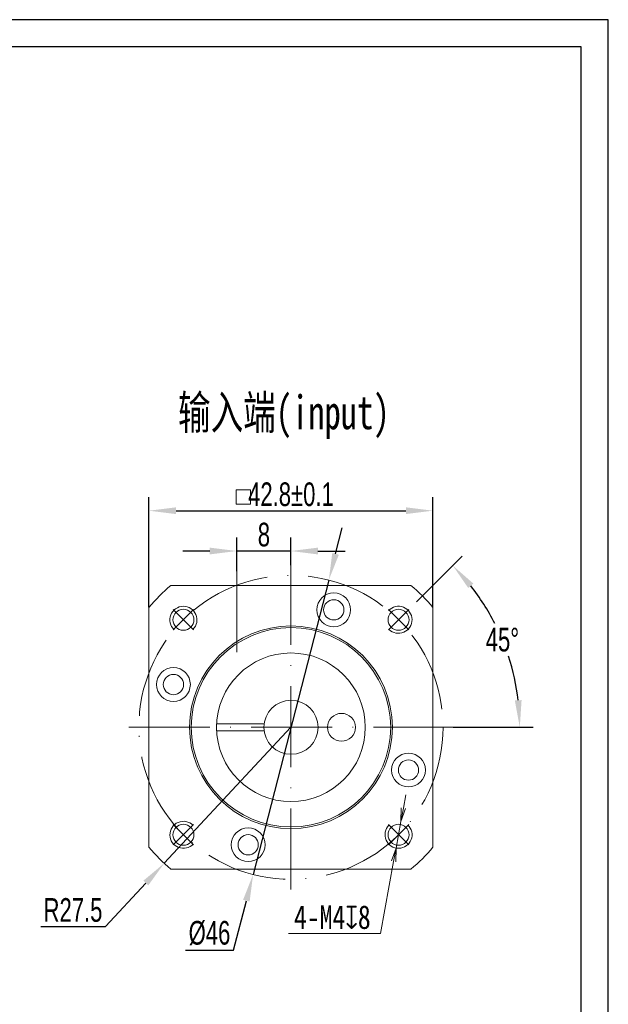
# Model space of a CAD drawing. Header units: millimetres. Extents: x 2090 to 2429, y 90 to 328.
# Tile 4 of 4: x 2342 to 2429, y 183 to 328. Entities that reach past the tile are written whole.
import ezdxf

# ---------------------------------------------------------------- set-up
doc = ezdxf.new("R2010")
doc.units = ezdxf.units.MM
doc.linetypes.add('ACAD_ISO10W100', pattern=[18, 12, -3, 0, -3])
doc.layers.add('7标注层', color=4, linetype='Continuous')
doc.layers.add('图框_外框线', color=7, linetype='Continuous')
for name, color, linetype, lineweight in [('中心线层', 7, 'ACAD_ISO10W100', 20), ('尺寸线层', 3, 'Continuous', 18), ('细实线层', 7, 'Continuous', 18)]:
    doc.layers.add(name, color=color, linetype=linetype, lineweight=lineweight)
doc.styles.add('PC_TEXTSTYLE', font='ISOCP.SHX', dxfattribs={"width": 0.707, "bigfont": 'GBCBIG.SHX'})
doc.styles.add('宋体', font='txt', dxfattribs={"width": 0.8})
doc.styles.add('标准', font='arial.ttf', dxfattribs={"width": 0.667})
doc.dimstyles.new('标准', dxfattribs={"dimtxt": 3.5, "dimasz": 4, "dimexe": 2, "dimexo": 0, "dimtad": 1, "dimdsep": 46, "dimtxsty": '标准', "dimblk": '_CAXARROW', "dimcen": 0, "dimdle": 6, "dimazin": 2, "dimtfac": 0.707107, "dimtdec": 3, "dimtmove": 2, "dimatfit": 3, "dimfxl": 1, "dimfrac": 2, "dimtolj": 1, "dimtzin": 0, "dimarcsym": 1})
doc.dimstyles.new('螺孔(M8-7H)', dxfattribs={"dimtxt": 3.5, "dimasz": 2, "dimexe": 1.25, "dimexo": 3, "dimtad": 1, "dimtoh": 1, "dimdec": 4, "dimdsep": 46, "dimtxsty": '宋体', "dimblk": 'OPEN', "dimcen": 3, "dimclrd": 3, "dimclre": 3, "dimclrt": 2, "dimadec": 0, "dimazin": 0, "dimtm": 1e-09, "dimtfac": 1, "dimtdec": 4, "dimtmove": 0, "dimatfit": 3, "dimldrblk": 'OPEN', "dimfxl": 1, "dimtfill": 1, "dimtfillclr": 256, "dimlwd": 9, "dimlwe": 9, "dimarcsym": 0})

# ---------------------------------------------------------------- blocks, each defined once
blk = doc.blocks.new('_CAXARROW')
blk.add_hatch(color=0).paths.add_polyline_path([(0, 0), (-1, 0.125), (-1, -0.125)], flags=0)
blk = doc.blocks.new('*D35')
at = {"layer": 'Defpoints', "color": 0}
for p in [(2400.39, 242.3), (2395.8, 237.71), (2357.83, 223.74), (2405.83, 223.74)]:
    blk.add_point(p, dxfattribs=at)
at = {"layer": '尺寸线层', "color": 0, "linetype": 'Continuous', "lineweight": -2}
for p, q in [((2400.39, 242.3), (2407.18, 249.09)), ((2405.83, 223.74), (2417.68, 223.74))]:
    blk.add_line(p, q, dxfattribs=at)
for start, end in [(26.9829, 38.2258), (6.7742, 18.1583)]:
    blk.add_arc((2381.83, 223.74), 33.85, start, end, dxfattribs=at)
at = {"layer": '尺寸线层', "color": 0, "lineweight": -2, "xscale": 4, "yscale": 4, "zscale": 4}
for p, rotation in [((2405.77, 247.68), 131.6129178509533), ((2415.68, 223.74), 273.3870821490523)]:
    blk.add_blockref('_CAXARROW', p, dxfattribs=dict(at, rotation=rotation))
at = {"layer": '尺寸线层', "color": 0, "insert": (2413.11, 236.69), "char_height": 3.5, "attachment_point": 5, "style": '标准', "bg_fill": 3, "box_fill_scale": 1.1, "bg_fill_color": 257, "bg_fill_transparency": 0}
blk.add_mtext('\\A1;45%%d', dxfattribs=at)
at = {"layer": 'Defpoints', "color": 0}
blk.add_point((2413.11, 236.69), dxfattribs=at)
blk = doc.blocks.new('*D36')
at = {"layer": 'Defpoints', "color": 0}
for p in [(2381.83, 223.74), (2363.09, 203.62)]:
    blk.add_point(p, dxfattribs=at)
at = {"layer": '尺寸线层', "color": 0, "linetype": 'Continuous', "lineweight": -2}
for p, q in [((2381.83, 223.74), (2363.09, 203.62)), ((2354.38, 194.26), (2360.36, 200.69)), ((2344.81, 194.26), (2354.38, 194.26))]:
    blk.add_line(p, q, dxfattribs=at)
at = {"layer": '尺寸线层', "color": 0, "lineweight": -2, "xscale": 4, "yscale": 4, "zscale": 4, "rotation": 47.0335635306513}
blk.add_blockref('_CAXARROW', (2363.09, 203.62), dxfattribs=at)
at = {"layer": '尺寸线层', "color": 0, "insert": (2349.59, 196.68), "char_height": 3.5, "attachment_point": 5, "style": '标准', "bg_fill": 3, "box_fill_scale": 1.1, "bg_fill_color": 257, "bg_fill_transparency": 0}
blk.add_mtext('\\A1;R27.5', dxfattribs=at)
blk = doc.blocks.new('*D37')
at = {"layer": 'Defpoints', "color": 0}
for p in [(2373.83, 249.83), (2373.83, 246.85), (2381.83, 247.74)]:
    blk.add_point(p, dxfattribs=at)
at = {"layer": '尺寸线层', "color": 0, "linetype": 'Continuous', "lineweight": -2}
for p, q in [((2373.83, 246.85), (2373.83, 251.83)), ((2381.83, 247.74), (2381.83, 251.83)), ((2369.83, 249.83), (2365.83, 249.83)), ((2381.83, 249.83), (2373.83, 249.83)), ((2385.83, 249.83), (2389.83, 249.83))]:
    blk.add_line(p, q, dxfattribs=at)
at = {"layer": '尺寸线层', "color": 0, "lineweight": -2, "xscale": 4, "yscale": 4, "zscale": 4}
blk.add_blockref('_CAXARROW', (2373.83, 249.83), dxfattribs=at)
at = {"layer": '尺寸线层', "color": 0, "lineweight": -2, "xscale": 4, "yscale": 4, "zscale": 4, "rotation": 180}
blk.add_blockref('_CAXARROW', (2381.83, 249.83), dxfattribs=at)
at = {"layer": '尺寸线层', "color": 0, "insert": (2377.83, 252.24), "char_height": 3.5, "attachment_point": 5, "style": '标准', "bg_fill": 3, "box_fill_scale": 1.1, "bg_fill_color": 257, "bg_fill_transparency": 0}
blk.add_mtext('\\A1;8', dxfattribs=at)
blk = doc.blocks.new('*D38')
at = {"layer": 'Defpoints', "color": 0}
for p in [(2402.83, 255.8), (2360.83, 241.5), (2402.83, 241.5)]:
    blk.add_point(p, dxfattribs=at)
at = {"layer": '尺寸线层', "color": 0, "linetype": 'Continuous', "lineweight": -2}
for p, q in [((2360.83, 241.5), (2360.83, 257.8)), ((2402.83, 241.5), (2402.83, 257.8)), ((2364.83, 255.8), (2398.83, 255.8))]:
    blk.add_line(p, q, dxfattribs=at)
at = {"layer": '尺寸线层', "color": 0, "lineweight": -2, "xscale": 4, "yscale": 4, "zscale": 4}
for p, rotation in [((2360.83, 255.8), 180.000075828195), ((2402.83, 255.8), 7.582819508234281e-05)]:
    blk.add_blockref('_CAXARROW', p, dxfattribs=dict(at, rotation=rotation))
at = {"layer": '尺寸线层', "color": 0, "insert": (2381.83, 258.21), "char_height": 3.5, "attachment_point": 5, "rotation": 0.0001, "style": '标准', "bg_fill": 3, "box_fill_scale": 1.1, "bg_fill_color": 257, "bg_fill_transparency": 0}
blk.add_mtext('\\A1;\\A1;42.8{\\H1x;%%P0.1}', dxfattribs=at)
blk = doc.blocks.new('*D39')
at = {"layer": 'Defpoints', "color": 0}
for p in [(2387.43, 245.53), (2376.23, 201.95)]:
    blk.add_point(p, dxfattribs=at)
at = {"layer": '尺寸线层', "color": 0, "linetype": 'Continuous', "lineweight": -2}
for p, q in [((2388.43, 249.41), (2389.42, 253.28)), ((2387.43, 245.53), (2376.23, 201.95)), ((2373.35, 190.75), (2375.23, 198.07)), ((2366.22, 190.75), (2373.35, 190.75))]:
    blk.add_line(p, q, dxfattribs=at)
at = {"layer": '尺寸线层', "color": 0, "lineweight": -2, "xscale": 4, "yscale": 4, "zscale": 4}
for p, rotation in [((2387.43, 245.53), 255.5850312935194), ((2376.23, 201.95), 75.5850312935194)]:
    blk.add_blockref('_CAXARROW', p, dxfattribs=dict(at, rotation=rotation))
at = {"layer": '尺寸线层', "color": 0, "insert": (2369.78, 193.26), "char_height": 3.5, "attachment_point": 5, "style": '标准', "bg_fill": 3, "box_fill_scale": 1.1, "bg_fill_color": 257, "bg_fill_transparency": 0}
blk.add_mtext('\\A1;%%C46', dxfattribs=at)
blk = doc.blocks.new('_Open')
at = {"color": 0, "linetype": 'ByBlock', "lineweight": -2}
for p, q in [((-1, 0.167), (0, 0)), ((-1, -0.167), (0, 0)), ((0, 0), (-1, 0))]:
    blk.add_line(p, q, dxfattribs=at)
blk = doc.blocks.new('*D40')
at = {"color": 3, "lineweight": 9}
for p, q in [((2398.46, 211.77), (2398.82, 213.73)), ((2398.1, 209.8), (2397.38, 205.86)), ((2395.07, 193.2), (2397.02, 203.9)), ((2381.46, 193.2), (2395.07, 193.2))]:
    blk.add_line(p, q, dxfattribs=at)
at = {"layer": 'Defpoints', "color": 0}
for p in [(2398.1, 209.8), (2397.38, 205.86)]:
    blk.add_point(p, dxfattribs=at)
at = {"color": 3, "lineweight": 9, "xscale": 2, "yscale": 2, "zscale": 2}
for p, rotation in [((2398.1, 209.8), 259.666979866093), ((2397.38, 205.86), 79.66697986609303)]:
    blk.add_blockref('_Open', p, dxfattribs=dict(at, rotation=rotation))
at = {"color": 2, "insert": (2387.95, 195.62), "char_height": 3.5, "attachment_point": 5, "style": '宋体', "bg_fill": 3, "box_fill_scale": 1.1, "bg_fill_color": 257, "bg_fill_transparency": 0}
blk.add_mtext('4-M4{\\famgdt|b0|i0|c0|p0;x}{8}', dxfattribs=at)

msp = doc.modelspace()

# ---------------------------------------------------------------- linework, layer by layer
at = {"layer": '中心线层'}
for p, q in [((2373.83142, 246.84743), (2373.83142, 233.36855)), ((2381.83142, 199.74015), (2381.83142, 247.74015)), ((2357.83142, 223.74015), (2405.83142, 223.74015)), ((2399.24393, 209.33285), (2396.23873, 206.32764)), ((2396.23873, 209.33285), (2399.24393, 206.32764))]:
    msp.add_line(p, q, dxfattribs=at)
at = {"layer": '图框_外框线', "color": 3}
msp.add_lwpolyline([(2091.4103, 89.90984), (2428.77071, 89.90984), (2428.77071, 328.47185), (2091.4103, 328.47185)], close=True, dxfattribs=at)
at = {"layer": '图框_外框线', "color": 3, "lineweight": 25}
msp.add_lwpolyline([(2111.49127, 93.92604), (2424.75451, 93.92604), (2424.75451, 324.45565), (2111.49127, 324.45565)], close=True, dxfattribs=at)
at = {"layer": '尺寸线层'}
msp.add_arc((2397.74133, 207.83025), 2, 135, 46.9102132, dxfattribs=at)
at = {"layer": '细实线层'}
for p, q in [((2364.07609, 244.74015), (2399.58671, 244.74015)), ((2360.83142, 205.98481), (2360.83142, 241.49543)), ((2402.83142, 241.49548), (2402.83142, 205.98487)), ((2370.84187, 224.24015), (2377.8628, 224.24015)), ((2370.84187, 223.24015), (2377.8628, 223.24015)), ((2399.58676, 202.74015), (2364.07614, 202.74015))]:
    msp.add_line(p, q, dxfattribs=at)
for centre, radius in [((2388.1588, 241.12446), 2.5), ((2388.1588, 241.12446), 1.5), ((2381.83142, 223.74015), 15), ((2381.83142, 223.74015), 14.75), ((2381.83142, 223.74015), 11), ((2364.44711, 230.06752), 2.5), ((2364.44711, 230.06752), 1.5), ((2381.83142, 223.74015), 4), ((2389.30901, 223.74015), 2.06597), ((2399.21574, 217.41277), 2.5), ((2399.21574, 217.41277), 1.5), ((2375.50405, 206.35583), 2.5), ((2397.74133, 207.83025), 1.55), ((2375.50405, 206.35583), 1.5)]:
    msp.add_circle(centre, radius, dxfattribs=at)
for start, end in [(130.214171, 139.785829), (40.214171, 49.785829), (220.214171, 229.785829), (310.214171, 319.785829)]:
    msp.add_arc((2381.83142, 223.74015), 27.5, start, end, dxfattribs=at)

# ---------------------------------------------------------------- texts
at = {"layer": '7标注层', "color": 0, "insert": (2365.12032, 272.8597), "char_height": 5, "attachment_point": 1, "style": 'PC_TEXTSTYLE'}
msp.add_mtext_dynamic_manual_height_columns('{\\fSimHei|b0|i0|c134|p2;输入端(input)}', width=57.2833166, gutter_width=25, heights=[-6.85393], dxfattribs=at)

# ---------------------------------------------------------------- next in the draw order: dimensions: what is measured, and where the dimension line sits
at = {"layer": '尺寸线层'}
dim = msp.add_angular_dim_2l(base=(2413.10627, 236.69461), line1=((2400.39298, 242.3017), (2395.79678, 237.70551)), line2=((2357.83142, 223.74015), (2405.83142, 223.74015)), dimstyle='标准', override={"dimtad": 0, "dimtih": 1, "dimtoh": 1, "dimsah": 1, "dimtfill": 1, "dimtzin": 0}, dxfattribs=at)
dim.commit()
dim.dimension.update_dxf_attribs({"geometry": '*D35', "text_midpoint": (2413.10627, 236.69461)})

# ---------------------------------------------------------------- next in the draw order: dimensions: what is measured, and where the dimension line sits
dim = msp.add_linear_dim(base=(2373.83142, 249.83138), p1=(2381.83142, 247.74015), p2=(2373.83142, 246.84743), dimstyle='标准', override={"dimsah": 1, "dimtfill": 1, "dimtzin": 0}, dxfattribs=at)
dim.commit()
dim.dimension.update_dxf_attribs({"geometry": '*D37', "text_midpoint": (2377.83142, 252.24339)})
dim = msp.add_radius_dim(center=(2381.83142, 223.74015), mpoint=(2363.08825, 203.61694), dimstyle='标准', override={"dimtoh": 1, "dimpost": 'R<>', "dimsah": 1, "dimtmove": 1, "dimtfill": 1, "dimtzin": 0}, dxfattribs=at)
dim.commit()
dim.dimension.update_dxf_attribs({"geometry": '*D36', "text_midpoint": (2354.37586, 194.26306), "dimtype": 164})

# ---------------------------------------------------------------- next in the draw order: dimensions: what is measured, and where the dimension line sits
dim = msp.add_linear_dim(base=(2402.83141, 255.80241), p1=(2360.83142, 241.49543), p2=(2402.83142, 241.49548), angle=0.0000758, text='\\A1;42.8{\\H1x;%%P0.1}', dimstyle='标准', override={"dimsah": 1, "dimtfac": 1, "dimtfill": 1, "dimtzin": 0}, dxfattribs=at)
dim.commit()
dim.dimension.update_dxf_attribs({"geometry": '*D38', "text_midpoint": (2381.8314, 258.21439)})

# ---------------------------------------------------------------- next in the draw order: linework, layer by layer
at = {"layer": '中心线层'}
for p, q in [((2396.23873, 241.15265), (2399.24393, 238.14745)), ((2396.23873, 238.14745), (2399.24393, 241.15265))]:
    msp.add_line(p, q, dxfattribs=at)
at = {"layer": '尺寸线层'}
msp.add_lwpolyline([(2373.70745, 258.90612), (2373.70745, 256.75196), (2375.84706, 256.75196), (2375.84706, 258.90612)], close=True, dxfattribs=at)
msp.add_arc((2397.74133, 239.65005), 2, 225, 136.9102132, dxfattribs=at)
at = {"layer": '细实线层'}
msp.add_circle((2397.74133, 239.65005), 1.55, dxfattribs=at)

# ---------------------------------------------------------------- next in the draw order: dimensions: what is measured, and where the dimension line sits
at = {"layer": '尺寸线层'}
dim = msp.add_diameter_dim_2p(p1=(2387.43264, 245.53181), p2=(2376.23021, 201.94849), text='%%C46', dimstyle='标准', override={"dimtoh": 1, "dimsah": 1, "dimtmove": 1, "dimtfill": 1, "dimtzin": 0}, dxfattribs=at)
dim.commit()
dim.dimension.update_dxf_attribs({"geometry": '*D39', "text_midpoint": (2373.35088, 190.7464), "dimtype": 163})

# ---------------------------------------------------------------- next in the draw order: linework, layer by layer
at = {"layer": '中心线层'}
for p, q in [((2364.41892, 238.14745), (2367.42412, 241.15265)), ((2367.42412, 238.14745), (2364.41892, 241.15265)), ((2367.42412, 206.32764), (2364.41892, 209.33285)), ((2367.42412, 209.33285), (2364.41892, 206.32764))]:
    msp.add_line(p, q, dxfattribs=at)
msp.add_circle((2381.83142, 223.74015), 22.5, dxfattribs=at)
at = {"layer": '尺寸线层'}
for centre, start, end in [((2365.92152, 239.65005), 315, 226.9102132), ((2365.92152, 207.83025), 45, 316.9102132)]:
    msp.add_arc(centre, 2, start, end, dxfattribs=at)
at = {"layer": '细实线层'}
for centre in [(2365.92152, 239.65005), (2365.92152, 207.83025)]:
    msp.add_circle(centre, 1.55, dxfattribs=at)

# ---------------------------------------------------------------- next in the draw order: dimensions: what is measured, and where the dimension line sits
dim = msp.add_diameter_dim_2p(p1=(2398.10007, 209.79781), p2=(2397.38259, 205.86268), text='4-M<>{\\famgdt|b0|i0|c0|p0;x}{8}', dimstyle='螺孔(M8-7H)', override={"dimpost": '<>', "dimcen": 0, "dimtvp": 0.1})
dim.commit()
dim.dimension.update_dxf_attribs({"geometry": '*D40', "text_midpoint": (2387.95299, 193.20402), "dimtype": 163})

doc.saveas('drawing.dxf')
